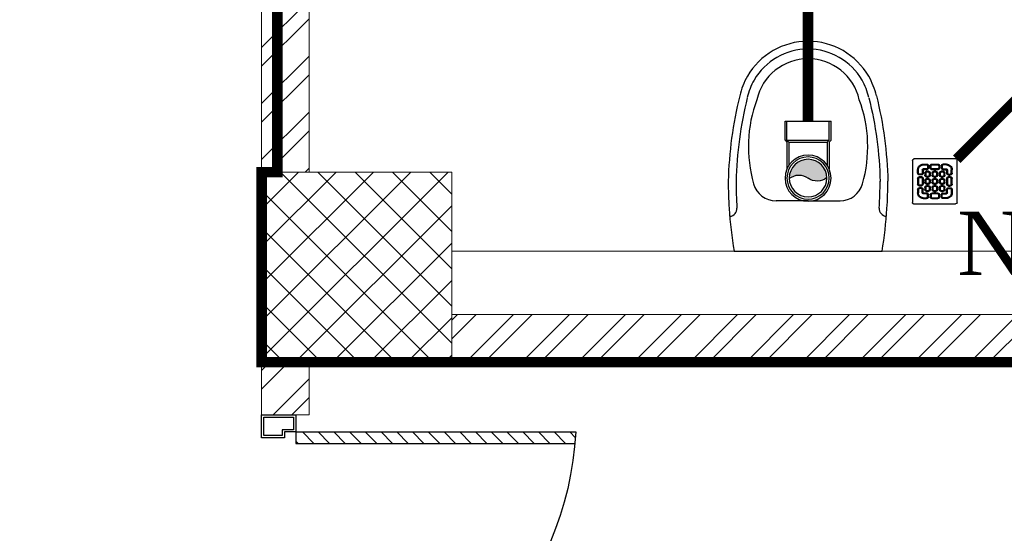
# Model space of a CAD drawing. Header units: inches. Extents: x 113025 to 158499, y 12149 to 30915.
# Tile 23 of 167: x 123755 to 123848, y 21258 to 21307. Entities that reach past the tile are written whole.
import ezdxf

# ---------------------------------------------------------------- set-up
doc = ezdxf.new("R2010")
doc.units = ezdxf.units.IN
doc.header["$MEASUREMENT"] = 0
for name, color, linetype, lineweight in [('FLOOR RAISE', 4, 'Continuous', 5), ('PD_BRICK WALL_115', 134, 'Continuous', 30), ('PD_COLUMN', 2, 'Continuous', 60), ('PD_DOOR', 42, 'Continuous', 25), ('PD_FIXTURE', 21, 'Continuous', 25), ('PD_HATCH', 45, 'Continuous', 9), ('PP- 75DIA Soil Waste Sewer pipe', 90, 'Continuous', 9), ('PP-Soil Pipe', 1, 'Continuous', 25), ('PP-SWP', 1, 'Continuous', 25), ('PP-TEXT', 7, 'Continuous', 40), ('PP-WWP', 3, 'Continuous', 25)]:
    doc.layers.add(name, color=color, linetype=linetype, lineweight=lineweight)
doc.layers.add('PD_025_TEXT', color=61, linetype='Continuous')
doc.styles.add('Arial', font='GOTHIC.TTF')
doc.styles.add('style1', font='arial.ttf', dxfattribs={"height": 500})

# ---------------------------------------------------------------- blocks, each defined once
blk = doc.blocks.new('A$C24556D30')
at = {"color": 251}
for p, q in [((170.0000553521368, 400.0000540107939), (170.0000553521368, 20.00005401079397)), ((300.0000553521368, 210.000054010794), (300.0000553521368, 292.2294342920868)), ((300.0000553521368, 210.000054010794), (300.0000553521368, 127.7706737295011))]:
    blk.add_line(p, q, dxfattribs=at)
for points in [[(279.8877858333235, 412.5391608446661, 0.027530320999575), (170.0000553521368, 400.0000540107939, 0.027530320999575)], [(569.74867281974, 385.5564478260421, 0.0549045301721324), (350.0000553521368, 415.000054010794, 0.0549045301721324)], [(564.9384326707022, 366.1435245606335, 0.0549045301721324), (349.5301892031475, 395.0055741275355, 0.0549045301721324)], [(300.0000553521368, 210.000054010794), (300.0000553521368, 290.000054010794, 0.7043924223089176)], [(300.0000553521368, 210.000054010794), (300.0000553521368, 130.0000540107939, -0.7043924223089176)], [(564.9384326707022, 53.85658346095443, -0.0549045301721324), (349.5301892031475, 24.99453389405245, -0.0549045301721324)], [(569.74867281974, 34.44366019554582, -0.0549045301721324), (350.0000553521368, 5.000054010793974, -0.0549045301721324)], [(170.0000553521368, 20.00005401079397, 0.0275303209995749), (279.8877858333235, 7.460947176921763, 0.0275303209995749)]]:
    blk.add_lwpolyline(points, format="xyb", dxfattribs=at)
for centre, radius, start, end in [((279.9358992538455, 412.5424842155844), 20, 184.5904764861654, 273.8822723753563), ((350.0000553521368, -584.9999459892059), 1000, 90, 94.02043563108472), ((350.0000553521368, -584.9999459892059), 980, 90, 94.02043563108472), ((530.0000553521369, 210.000054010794), 180, 59.99999999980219, 77.24246783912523), ((439.0485481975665, 15.1852102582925), 348.1009654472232, 69.7009941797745, 105.9249351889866), ((530.0000553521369, 210.000054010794), 160, 59.99999999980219, 77.24246783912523), ((530.0000553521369, 210.000054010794), 180, 0, 59.99999999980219), ((360.0000553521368, 292.2294342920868), 60, 105.9249351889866, 180), ((530.0000553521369, 210.000054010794), 135, 0, 77.24246783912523), ((530.0000553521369, 210.000054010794), 160, 0, 59.99999999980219), ((530.0000553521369, 210.000054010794), 135, 282.7575321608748, 0), ((530.0000553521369, 210.000054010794), 160, 300.0000000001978, 0), ((530.0000553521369, 210.000054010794), 180, 300.0000000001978, 0), ((360.0000553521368, 127.7706737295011), 60, 180, 254.0750648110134), ((439.0485481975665, 404.8148977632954), 348.1009654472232, 254.0750648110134, 290.2990058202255), ((530.0000553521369, 210.000054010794), 160, 282.7575321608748, 300.0000000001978), ((530.0000553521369, 210.000054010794), 180, 282.7575321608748, 300.0000000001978), ((279.9358992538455, 7.457623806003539), 20, 86.1177276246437, 175.4095235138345), ((350.0000553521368, 1005.000054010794), 980, 265.9795643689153, 270), ((350.0000553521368, 1005.000054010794), 1000, 265.9795643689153, 270)]:
    blk.add_arc(centre, radius, start, end, dxfattribs=at)
blk = doc.blocks.new('door')
h = blk.add_hatch()
h.set_pattern_fill('ANSI31', color=251, scale=10, style=0)
h.set_pattern_definition([(45, (10752.12695820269, -6120.482440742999), (-0.8838834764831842, 0.8838834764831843), [])])
edge = h.paths.add_edge_path()
edge.add_arc((-14403.83931035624, -18781.41526133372), 31.42013681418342, 179.9999999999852, 182.3452022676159)
edge.add_line((-14435.23313038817, -18782.70097561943), (-14403.83931035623, -18782.70097561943))
edge.add_line((-14403.83931035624, -18782.70097561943), (-14403.83931035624, -18781.41526133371))
edge.add_line((-14403.83931035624, -18781.41526133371), (-14435.25944717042, -18781.41526133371))
at = {"color": 251}
for p, q in [((-14403.83931035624, -18780.12954704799), (-14403.83931035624, -18782.70097561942)), ((-14403.83931035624, -18781.41526133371), (-14435.25944717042, -18781.41526133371)), ((-14403.83931035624, -18782.70097561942), (-14435.23313038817, -18782.70097561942))]:
    blk.add_line(p, q, dxfattribs=at)
blk.add_lwpolyline([(-14399.98216749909, -18782.05811847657), (-14399.98216749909, -18779.48668990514), (-14403.83931035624, -18779.48668990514), (-14403.83931035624, -18781.41526133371), (-14402.55359607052, -18781.41526133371), (-14402.55359607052, -18782.05811847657), (-14399.98216749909, -18782.05811847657)], dxfattribs=at)
blk.add_lwpolyline([(-14400.23931035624, -18781.80097561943), (-14400.23931035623, -18779.74383276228), (-14403.58216749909, -18779.74383276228), (-14403.58216749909, -18781.15811847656), (-14402.29645321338, -18781.15811847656), (-14402.29645321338, -18781.80097561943)], close=True, dxfattribs=at)
blk.add_arc((-14399.51051567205, -18779.61377553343), 35.79429360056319, 182.8848497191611, 263.0539138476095, dxfattribs=at)
blk = doc.blocks.new('FIRST FLOOR PLAN 0')
at = {"layer": 'PD_HATCH', "lineweight": 5}
h = blk.add_hatch(dxfattribs=at)
h.set_pattern_fill('ANSI32', color=251, scale=10)
h.set_pattern_definition([(45, (-550.7705653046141, -242.3817885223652), (-2.651650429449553, 2.651650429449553), []), (45, (-549.0027983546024, -242.3817885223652), (-2.651650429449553, 2.651650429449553), [])])
h.paths.add_polyline_path([(-539.9997091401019, -240.2998080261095), (-583.2497091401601, -240.2998080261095), (-583.2497091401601, -244.7998080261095), (-539.9997091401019, -244.7998080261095)])
h.paths.add_polyline_path([(-625.2497091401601, -240.2998080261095), (-668.4997091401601, -240.2998080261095), (-668.4997091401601, -244.7998080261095), (-625.2497091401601, -244.7998080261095)], flags=17)
h.paths.add_polyline_path([(-539.9997091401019, -323.4998080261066), (-539.9997091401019, -327.9998080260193), (-377.9997091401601, -327.9998080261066), (-377.9997091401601, -323.4998080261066), (-530.9997091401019, -323.4998080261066), (-530.9997091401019, -233.9998080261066), (-470.9997091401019, -233.9998080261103), (-470.9997091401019, -257.9998080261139), (-466.4997091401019, -257.9998080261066), (-466.4997091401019, -233.9998080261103), (-386.9997091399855, -233.9998080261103), (-386.9997091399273, -261.9998080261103), (-382.4997091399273, -261.9998080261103), (-382.4997091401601, -102.9998080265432), (-377.9997091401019, -102.9998080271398), (-377.9997091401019, -98.49980802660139), (-386.9997091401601, -98.49980802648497), (-386.9997091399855, -224.9998080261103), (-530.9997091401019, -224.9998080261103), (-530.9997091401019, -8.9998324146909), (-539.9997091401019, -8.9998324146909)])
h.paths.add_polyline_path([(-595.4997039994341, -332.9374820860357), (-590.9997039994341, -332.9374820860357), (-590.9997039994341, -327.9998080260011), (-581.9997091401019, -327.9998080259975), (-581.9997091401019, -323.4998080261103), (-668.4997091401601, -323.4998080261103), (-668.4997091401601, -167.9998080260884), (-745.4997091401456, -167.9998080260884), (-745.4997091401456, -172.4998080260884), (-672.9997091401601, -172.4998080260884), (-672.9997091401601, -323.4998080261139), (-728.9997091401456, -323.4998080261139), (-728.9997091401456, -327.9998080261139), (-595.4997039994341, -327.9998080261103)])
h = blk.add_hatch(dxfattribs=at)
h.set_pattern_fill('ANSI32', color=251, scale=10)
h.set_pattern_definition([(45, (-134142.242935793, -19588.75342098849), (-2.651650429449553, 2.651650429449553), []), (45, (-134140.475168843, -19588.75342098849), (-2.651650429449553, 2.651650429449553), [])])
h.paths.add_polyline_path([(-707.4997091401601, -220.4998080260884), (-746.999709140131, -220.4998080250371), (-746.999709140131, -309.9998080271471), (-742.499709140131, -309.9998080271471), (-742.499709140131, -224.9998080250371), (-707.4997091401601, -224.9998080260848)])
h = blk.add_hatch(dxfattribs=at)
h.set_pattern_fill('ANSI37', color=251, scale=20)
h.set_pattern_definition([(45, (144327.2832906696, 25769.49121591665), (-1.767766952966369, 1.767766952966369), []), (135, (144327.2832906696, 25769.49121591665), (-1.767766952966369, -1.767766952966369), [])])
h.paths.add_polyline_path([(-728.9997091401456, -309.9998080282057), (-728.9997091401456, -327.9998080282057), (-746.9997091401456, -327.9998080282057), (-746.9997091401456, -309.9998080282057)])
h = blk.add_hatch(dxfattribs=at)
h.set_pattern_fill('ANSI32', color=251, scale=10)
h.set_pattern_definition([(45, (-134142.242935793, -19523.87011905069), (-2.651650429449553, 2.651650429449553), []), (45, (-134140.475168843, -19523.87011905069), (-2.651650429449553, 2.651650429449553), [])])
h.paths.add_polyline_path([(-742.4997091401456, -327.9998080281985), (-746.9997091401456, -327.9998080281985), (-746.9997091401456, -332.9918542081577), (-742.4997091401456, -332.9918542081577)])
at = {"layer": 'PD_BRICK WALL_115', "color": 251, "lineweight": 5}
for p, q in [((-746.999709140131, -220.4998080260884), (-746.999709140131, -309.9998080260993)), ((-742.499709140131, -224.9998080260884), (-742.499709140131, -309.9998080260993))]:
    blk.add_line(p, q, dxfattribs=at)
for points in [[(-728.9997091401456, -323.4998080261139), (-672.9997091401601, -323.4998080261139)], [(-595.4997039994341, -327.9998080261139), (-728.9997091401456, -327.9998080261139)]]:
    blk.add_lwpolyline(points, dxfattribs=at)
blk.add_lwpolyline([(-746.9997091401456, -327.9998080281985), (-742.4997091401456, -327.9998080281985), (-742.4997091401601, -332.9918542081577), (-746.9997091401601, -332.9918542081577)], close=True, dxfattribs=at)
at = {"layer": 'PD_COLUMN', "color": 251, "lineweight": 5}
blk.add_lwpolyline([(-728.9997091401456, -309.9998080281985), (-728.9997091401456, -327.9998080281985), (-746.9997091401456, -327.9998080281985), (-746.9997091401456, -309.9998080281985)], close=True, dxfattribs=at)
at = {"layer": 'PD_FIXTURE', "color": 251, "lineweight": 5, "ltscale": 12}
blk.add_line((-672.9997091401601, -317.4998080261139), (-728.9997091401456, -317.4998080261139), dxfattribs=at)
at = {"layer": 'PD_DOOR', "color": 251, "ltscale": 25, "xscale": -0.842675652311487, "yscale": 0.842675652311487, "zscale": 0.842675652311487}
blk.add_blockref('door', (-12881.51407541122, 15492.02434228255), dxfattribs=at)
at = {"layer": 'PD_FIXTURE', "color": 251, "ltscale": 12, "xscale": 0.03684210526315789, "yscale": 0.03684210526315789, "zscale": 0.03684210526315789, "rotation": 89.99999999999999}
blk.add_blockref('A$C24556D30', (-687.5454411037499, -323.7629679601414), dxfattribs=at)
at = {"layer": 'PD_025_TEXT', "color": 251, "insert": (-769.8919417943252, -266.3747270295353), "char_height": 8, "width": 128.4952190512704, "attachment_point": 1, "style": 'style1'}
blk.add_mtext('\\A1;\\pi44.93;TOILET\\P\\pi29.084;5\'9 {\\H0.7x;\\S1/2;} " X 8\'2 {\\H0.7x;\\S1/2;} "', dxfattribs=at)
blk = doc.blocks.new('PP-WC CONNECTOR BEND')
at = {"lineweight": 30}
h = blk.add_hatch(color=256, dxfattribs=at)
edge = h.paths.add_edge_path()
edge.add_ellipse((-79.84568734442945, 16.06918967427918), major_axis=(19.39290396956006, 18.32186724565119), ratio=1, start_angle=96.33861705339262, end_angle=173.6613829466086, ccw=False)
edge.add_ellipse((-101.1428493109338, 0.0003864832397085), major_axis=(22.89194586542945, -24.23013451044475), ratio=0.9999999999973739, start_angle=-45.00000000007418, end_angle=134.9999999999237, ccw=False)
edge.add_ellipse((-122.4400112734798, -16.0684167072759), major_axis=(18.3218672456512, -19.39290396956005), ratio=1, start_angle=6.33861705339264, end_angle=83.66138294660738)
at = {"linetype": 'Continuous'}
for p, q in [((-37.50000000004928, 37.49999999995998), (-84.90057435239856, 37.49999999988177)), ((-34.09090909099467, 40.90909090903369), (-37.50000000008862, 37.49999999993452)), ((-34.09090909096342, 40.90909090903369), (-5.70708e-11, 40.90909090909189)), ((5.72413e-11, -40.90909090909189), (-5.70708e-11, 40.90909090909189)), ((-37.49999999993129, -37.50000000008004), (-84.90057435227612, -37.50000000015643)), ((-34.09090909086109, -40.90909090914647), (-37.4999999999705, -37.50000000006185)), ((-34.09090909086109, -40.90909090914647), (5.72413e-11, -40.90909090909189))]:
    blk.add_line(p, q, dxfattribs=at)
at = {"linetype": 'Continuous', "ltscale": 0.005}
for p, q in [((-34.09090909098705, 37.49999999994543), (-37.50000000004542, 34.09090909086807)), ((-34.09090909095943, 37.49999999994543), (-6.89511e-11, 37.5)), ((-34.09090909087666, -37.50000000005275), (-34.09090909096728, 37.49999999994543)), ((-37.50000000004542, 34.09090909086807), (-78.63664915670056, 34.09090909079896)), ((-37.49999999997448, -34.09090909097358), (-37.50000000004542, 34.09090909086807)), ((-37.49999999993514, -34.09090909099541), (-78.63664915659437, -34.09090909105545)), ((-34.09090909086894, -37.50000000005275), (-37.49999999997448, -34.09090909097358)), ((-34.09090909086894, -37.50000000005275), (4.14389e-11, -37.5))]:
    blk.add_line(p, q, dxfattribs=at)
at = {"linetype": 'Continuous'}
blk.add_circle((-101.2499999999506, -1.69166e-10), 40.90909090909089, dxfattribs=at)
at = {"lineweight": 30}
for radius in [37.50049768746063, 33.33377572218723]:
    blk.add_circle((-101.1428493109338, 0.0003864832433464), radius, dxfattribs=at)
for centre, start, end in [((-79.84568734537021, 16.06918967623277), 139.7119494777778, 217.0347153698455), ((-122.4400112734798, -16.0684167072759), 319.7119494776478, 37.03471536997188)]:
    blk.add_arc(centre, 26.67912186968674, start, end, dxfattribs=at)
blk = doc.blocks.new('PP-GRATING')
at = {"linetype": 'Continuous'}
for p, q in [((-53.13747282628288, -49.44342391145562), (-53.13747282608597, 49.44342391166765)), ((-49.72758152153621, 52.85331521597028), (49.72758152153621, 52.85331521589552)), ((52.56915760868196, 50.01173912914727), (52.5691576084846, -48.87510869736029)), ((-38.92959239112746, 27.27913092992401), (-40.9755271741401, 27.27913092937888)), ((-40.9755271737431, 27.27913152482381), (-40.9755271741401, 19.32271800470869)), ((-38.92959239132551, 27.2791315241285), (-38.92959239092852, 19.32271800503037)), ((-29.83654891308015, 19.32271788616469), (-29.83654891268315, 27.27913104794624)), ((-27.79061413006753, 27.27913104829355), (-29.83654891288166, 27.27913092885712)), ((-27.79061413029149, 19.32271788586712), (-27.79061413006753, 27.27913104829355)), ((-27.56328804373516, 40.69137005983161), (-27.56328804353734, 38.6454352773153)), ((-19.60687500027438, 40.69137005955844), (-27.56328705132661, 40.69137005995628)), ((-19.60687500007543, 38.6454352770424), (-27.56328705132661, 38.6454352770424)), ((-27.56328804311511, 29.55239179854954), (-27.56328804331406, 27.5064570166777)), ((-27.56328804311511, 29.55239179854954), (-19.60687539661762, 29.55239179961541)), ((-27.56328804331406, 27.5064570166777), (-19.60687539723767, 27.50645701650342)), ((-19.60687500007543, 38.6454352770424), (-19.60687500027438, 40.69137005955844)), ((-19.60687539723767, 27.50645701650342), (-19.60687539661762, 29.55239179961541)), ((-19.60687500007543, 23.64191361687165), (-15.06035345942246, 23.64191361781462)), ((-19.60687499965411, 21.59597883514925), (-19.60687500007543, 23.64191361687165)), ((-17.3336141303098, 31.82565266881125), (-17.33361413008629, 36.37217436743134)), ((-15.28767934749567, 36.37217433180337), (-17.3336141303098, 36.37217433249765)), ((-17.3336141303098, 31.82565266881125), (-15.2876793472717, 31.82565266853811)), ((-15.2876793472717, 31.82565266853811), (-15.28767934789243, 36.37217436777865)), ((-15.06035345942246, 23.64191361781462), (-15.06035345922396, 21.59597883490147)), ((-11.42313586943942, 36.37217242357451), (-11.42313586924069, 31.8256507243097)), ((-9.377201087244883, 36.37217242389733), (-11.42313586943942, 36.37217242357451)), ((-11.42313586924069, 31.82565076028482), (-9.377201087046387, 31.82565072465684)), ((-9.377201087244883, 36.37217242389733), (-9.377201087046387, 31.82565072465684)), ((-7.103939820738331, 38.64543329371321), (-7.103939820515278, 40.69136807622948)), ((-7.103940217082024, 40.6913679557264), (6.535625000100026, 40.6913679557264)), ((-7.103940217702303, 38.64543317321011), (6.535625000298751, 38.64543317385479)), ((-7.103940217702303, 29.55238981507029), (6.535625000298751, 29.55238981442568)), ((-7.103940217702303, 29.55238981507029), (-7.103940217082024, 27.50645503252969)), ((-7.103940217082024, 27.50645503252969), (6.535625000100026, 27.50645503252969)), ((-2.557418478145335, 23.64191353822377), (1.98910306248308, 23.64191353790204)), ((-2.55741847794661, 21.59597875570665), (-2.557418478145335, 23.64191353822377)), ((1.98910306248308, 23.64191353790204), (1.989103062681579, 21.59597875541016)), ((6.535625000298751, 40.6913680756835), (6.535625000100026, 38.64543329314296)), ((6.535625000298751, 29.55238981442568), (6.535625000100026, 27.50645503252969)), ((8.808885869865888, 31.82565068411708), (8.808885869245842, 36.37217230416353)), ((10.85482065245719, 36.37217219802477), (8.808885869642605, 36.37217219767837)), ((8.808885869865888, 31.82565068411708), (10.85482065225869, 31.82565068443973)), ((10.85482065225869, 31.82565068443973), (10.85482065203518, 36.37217230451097)), ((14.49203804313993, 23.64191353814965), (19.03855958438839, 23.64191353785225)), ((14.49203804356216, 21.59597875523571), (14.49203804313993, 23.64191353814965)), ((14.71936413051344, 31.82565266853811), (14.71936413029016, 36.37217436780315)), ((14.71936413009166, 36.3721743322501), (16.76529891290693, 36.37217433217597)), ((16.76529891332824, 31.82565266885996), (14.71936413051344, 31.82565266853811)), ((16.76529891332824, 31.82565266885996), (16.76529891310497, 36.37217436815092)), ((19.03855978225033, 40.69137005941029), (26.99497183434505, 40.69137005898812)), ((19.03855978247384, 38.64543527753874), (19.03855978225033, 40.69137005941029)), ((19.03855978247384, 38.64543527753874), (26.99497183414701, 38.64543527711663)), ((26.99497282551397, 29.55239179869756), (19.03856017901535, 29.55239179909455)), ((19.03856017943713, 27.50645701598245), (19.03856017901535, 29.55239179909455)), ((26.99497282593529, 27.50645701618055), (19.03856017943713, 27.50645701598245)), ((19.03855958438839, 23.64191353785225), (19.03855958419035, 21.59597875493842)), ((26.99497282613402, 40.69137005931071), (26.99497282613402, 38.64543527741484)), ((26.99497282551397, 29.55239179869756), (26.99497282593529, 27.50645701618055)), ((27.22229891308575, 19.32271788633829), (27.22229891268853, 27.27913104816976)), ((27.22229891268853, 27.27913104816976), (29.26823369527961, 27.27913092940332)), ((29.26823369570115, 19.32271788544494), (29.2682336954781, 27.27913104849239)), ((38.36127717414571, 27.2791315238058), (38.36127717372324, 19.3227180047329)), ((38.36127717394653, 27.27913092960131), (40.40721195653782, 27.27913092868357)), ((40.40721195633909, 27.2791315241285), (40.40721195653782, 19.32271800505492)), ((-38.92959239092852, 19.32271800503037), (-40.97552717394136, 19.32271811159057)), ((-40.97552717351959, 6.819783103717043), (-40.97552717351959, -6.819781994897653)), ((-38.92959239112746, 6.819783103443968), (-40.97552717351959, 6.819783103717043)), ((-38.92959239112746, 6.819783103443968), (-38.92959239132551, -6.819781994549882)), ((-36.65633152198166, 17.04945701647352), (-32.10981017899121, 17.0494570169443)), ((-36.65633152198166, 17.04945701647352), (-36.65633152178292, 15.00352223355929)), ((-36.65633152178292, 15.00352223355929), (-32.10981017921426, 15.00352223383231)), ((-32.10980978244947, 11.1389787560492), (-36.65633132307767, 11.1389787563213)), ((-36.65633132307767, 11.1389787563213), (-36.65633132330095, 9.093043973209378)), ((-32.10980978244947, 9.093043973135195), (-36.65633132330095, 9.093043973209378)), ((-32.10980978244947, 9.093043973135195), (-32.10980978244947, 11.1389787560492)), ((-29.83654891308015, 19.32271788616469), (-27.79061413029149, 19.32271788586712)), ((-29.83654891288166, -6.819782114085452), (-29.83654891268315, 6.819783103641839)), ((-29.83654891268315, 6.819783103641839), (-27.79061413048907, 6.819783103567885)), ((-27.79061413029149, -6.819782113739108), (-27.79061413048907, 6.819783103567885)), ((-23.92607065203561, 14.77619622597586), (-23.92607065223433, 19.32271792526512)), ((-21.88013586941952, 19.32271792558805), (-23.92607065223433, 19.32271792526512)), ((-21.88013586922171, 14.77619622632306), (-23.92607065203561, 14.77619622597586)), ((-23.92607065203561, -2.27326066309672), (-23.92607065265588, 2.273261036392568)), ((-21.8801358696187, 2.273261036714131), (-23.92607065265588, 2.273261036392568)), ((-21.88013586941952, 14.77619626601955), (-21.88013586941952, 19.32271788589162)), ((-21.8801358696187, -2.273260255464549), (-21.8801358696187, 2.273261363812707)), ((-19.60687480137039, 21.59597875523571), (-15.0603532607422, 21.59597875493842)), ((-15.06035365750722, 12.50293527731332), (-19.60687499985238, 12.50293527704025)), ((-19.60687460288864, 12.50293535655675), (-19.60687460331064, 10.45700057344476)), ((-15.0603532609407, 10.45700057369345), (-19.60687460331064, 10.45700057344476)), ((-19.60687499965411, 6.592456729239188), (-15.06035345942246, 6.592456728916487)), ((-19.60687499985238, 4.546521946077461), (-19.60687499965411, 6.592456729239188)), ((-19.60687480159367, 4.546522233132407), (-15.0603532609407, 4.546522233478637)), ((-15.06035326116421, 12.50293535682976), (-15.0603532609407, 10.45700057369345)), ((-15.06035345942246, 6.592456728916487), (-15.06035345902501, 4.546521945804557)), ((-12.78709239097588, 19.32271784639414), (-12.78709239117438, 14.77619614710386)), ((-10.74115760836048, 19.32271796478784), (-12.78709239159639, 19.32271796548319)), ((-12.78709239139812, 14.7761963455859), (-10.74115760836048, 14.77619634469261)), ((-12.78709239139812, 2.273261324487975), (-12.78709239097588, -2.273260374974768)), ((-10.74115760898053, 2.27326107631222), (-12.78709239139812, 2.273261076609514)), ((-10.74115760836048, 19.32271796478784), (-10.74115760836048, 14.77619634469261)), ((-10.74115760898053, 2.27326107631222), (-10.74115760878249, -2.273260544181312)), ((-6.876614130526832, 14.7761961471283), (-6.876614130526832, 19.32271784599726)), ((-4.830679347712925, 19.3227178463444), (-6.876614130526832, 19.32271784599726)), ((-4.830679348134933, 14.77619614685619), (-6.876614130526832, 14.7761961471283)), ((-6.876614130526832, -2.273260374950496), (-6.876614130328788, 2.273261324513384)), ((-4.830679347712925, 2.273261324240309), (-6.876614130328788, 2.273261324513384)), ((-4.830679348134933, 14.77619614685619), (-4.830679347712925, 19.3227178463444)), ((-4.830679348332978, -2.273260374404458), (-4.830679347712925, 2.273261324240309)), ((-2.55741847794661, 21.59597875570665), (1.989103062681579, 21.59597875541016)), ((1.98910326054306, 12.50293527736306), (-2.557418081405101, 12.50293527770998)), ((-2.557418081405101, 12.50293527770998), (-2.557418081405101, 10.45700049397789)), ((1.989103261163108, 10.45700049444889), (-2.557418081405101, 10.45700049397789)), ((-2.557418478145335, 6.592457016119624), (1.98910306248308, 6.592457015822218)), ((-2.557418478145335, 4.546522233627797), (-2.557418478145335, 6.592457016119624)), ((-2.557418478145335, 4.546522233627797), (1.98910306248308, 4.546522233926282)), ((1.98910326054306, 12.50293527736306), (1.989103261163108, 10.45700049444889)), ((1.98910306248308, 6.592457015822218), (1.98910306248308, 4.546522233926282)), ((4.262364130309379, 19.32271788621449), (4.262364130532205, 14.77619626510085)), ((6.308298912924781, 19.32271788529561), (4.262364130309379, 19.32271788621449)), ((4.262364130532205, 14.77619626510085), (6.308298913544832, 14.77619626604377)), ((4.262364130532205, 2.273261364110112), (4.262364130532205, -2.273260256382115)), ((6.308298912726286, 2.273261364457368), (4.262364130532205, 2.273261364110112)), ((6.308298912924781, 19.32271788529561), (6.308298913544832, 14.77619626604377)), ((6.308298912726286, 2.273261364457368), (6.308298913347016, -2.273260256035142)), ((10.17284239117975, 14.77619614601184), (10.1728423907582, 19.32271784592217)), ((12.21877717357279, 19.32271784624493), (10.1728423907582, 19.32271784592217)), ((12.21877717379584, 14.77619614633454), (10.17284239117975, 14.77619614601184)), ((10.17284239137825, -2.273260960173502), (10.17284239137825, 2.273260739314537)), ((12.21877717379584, 2.273260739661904), (10.17284239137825, 2.273260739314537)), ((12.21877717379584, 14.77619614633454), (12.21877717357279, 19.32271784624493)), ((12.21877717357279, -2.273260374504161), (12.21877717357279, 2.273261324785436)), ((14.49203804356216, 21.59597875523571), (19.03855958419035, 21.59597875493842)), ((19.03855978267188, 12.50293527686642), (14.49203844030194, 12.50293527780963)), ((14.49203844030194, 12.50293527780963), (14.49203843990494, 10.45700049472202)), ((19.03855978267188, 10.45700049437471), (14.49203843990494, 10.45700049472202)), ((14.49203804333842, 6.592456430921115), (19.0385595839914, 6.59245643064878)), ((14.49203804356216, 4.546521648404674), (14.49203804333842, 6.592456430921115)), ((14.49203804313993, 4.546522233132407), (19.03855958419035, 4.546522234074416)), ((19.03855978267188, 12.50293527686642), (19.03855978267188, 10.45700049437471)), ((19.0385595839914, 6.59245643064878), (19.03855958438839, 4.546521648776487)), ((21.31182065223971, 19.32271788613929), (21.31182065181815, 14.77619626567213)), ((23.35775543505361, 19.32271788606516), (21.31182065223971, 19.32271788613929)), ((21.31182065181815, 14.77619626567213), (23.35775543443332, 14.776196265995)), ((21.31182065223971, 2.273261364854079), (21.31182065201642, -2.273260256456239)), ((23.35775543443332, 2.273260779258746), (21.3118206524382, 2.27326077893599)), ((23.35775543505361, 19.32271788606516), (23.35775543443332, 14.776196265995)), ((23.35775543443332, 2.273260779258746), (23.35775543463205, -2.273260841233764)), ((29.26823369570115, 19.32271788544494), (27.22229891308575, 19.32271788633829)), ((27.22229891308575, -6.819782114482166), (27.22229891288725, 6.819783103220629)), ((29.26823369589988, 6.819783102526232), (27.22229891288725, 6.819783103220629)), ((29.2682336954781, -6.819782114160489), (29.26823369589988, 6.819783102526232)), ((36.08801630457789, 17.04945701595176), (31.54149496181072, 17.04945701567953)), ((36.08801630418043, 15.00352223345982), (31.54149496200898, 15.00352223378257)), ((31.5414945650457, 11.13897875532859), (36.0880161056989, 11.13897875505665)), ((31.5414945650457, 9.09304397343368), (31.5414945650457, 11.13897875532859)), ((31.5414945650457, 9.09304397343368), (36.08801610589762, 9.093043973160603)), ((36.08801630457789, 17.04945701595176), (36.08801630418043, 15.00352223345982)), ((36.0880161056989, 11.13897875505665), (36.08801610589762, 9.093043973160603)), ((38.36127717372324, 19.3227180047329), (40.40721195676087, 19.32271811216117)), ((38.36127717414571, 6.819783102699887), (38.36127717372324, -6.819781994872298)), ((38.36127717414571, 6.819783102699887), (40.40721195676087, 6.819783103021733)), ((40.40721195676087, 6.819783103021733), (40.40721195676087, -6.819781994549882)), ((-40.9755271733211, -6.819781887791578), (-38.92959239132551, -6.819781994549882)), ((-40.9755271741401, -27.27913193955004), (-40.9755271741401, -19.32271842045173)), ((-38.92959239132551, -19.32271842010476), (-40.97552717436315, -19.32271852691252)), ((-38.92959239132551, -27.27913193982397), (-38.92959239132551, -19.32271842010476)), ((-36.65633152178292, -9.093042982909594), (-32.10981017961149, -9.093042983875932)), ((-36.65633152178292, -9.093042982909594), (-36.65633152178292, -11.13897776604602)), ((-36.65633152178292, -11.13897776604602), (-32.10981017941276, -11.13897776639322)), ((-36.65633152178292, -17.04945743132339), (-36.65633152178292, -15.00352264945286)), ((-36.65633152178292, -15.00352264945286), (-32.10981017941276, -15.00352264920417)), ((-36.65633152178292, -17.04945743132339), (-32.10981017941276, -17.04945743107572)), ((-32.10981017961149, -9.093042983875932), (-32.10981053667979, -11.13897776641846)), ((-29.83654891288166, -6.819782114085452), (-27.79061413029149, -6.819782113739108)), ((-29.83654891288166, -19.32271830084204), (-27.79061413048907, -19.32271830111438)), ((-29.83654891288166, -19.32271830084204), (-29.83654891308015, -27.27913146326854)), ((-27.79061413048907, -19.32271830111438), (-27.79061413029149, -27.27913146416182)), ((-21.8801358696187, -2.273260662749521), (-23.92607065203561, -2.27326066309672)), ((-23.92607065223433, -19.32271681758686), (-23.92607065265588, -14.77619511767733)), ((-21.8801358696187, -14.77619511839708), (-23.92607065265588, -14.77619511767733)), ((-21.88013586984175, -19.32271681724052), (-23.92607065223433, -19.32271681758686)), ((-21.8801358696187, -19.32271677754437), (-21.88013586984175, -14.77619515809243)), ((-19.60687500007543, -10.45699942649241), (-15.06035345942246, -10.456999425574)), ((-19.60687499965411, -12.50293420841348), (-19.60687500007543, -10.45699942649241)), ((-15.0603532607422, -21.59597776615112), (-19.60687500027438, -21.59597776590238)), ((-15.06035365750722, -4.546521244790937), (-19.60687499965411, -4.546521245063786)), ((-19.60687460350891, -4.546521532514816), (-19.60687460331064, -6.592456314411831)), ((-15.06035326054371, -6.592456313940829), (-19.60687460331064, -6.592456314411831)), ((-19.6068748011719, -12.50293428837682), (-15.0603532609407, -12.50293428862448)), ((-19.60687460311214, -21.59597768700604), (-19.60687460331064, -23.6419124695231)), ((-15.0603532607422, -4.546521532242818), (-15.06035326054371, -6.592456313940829)), ((-15.06035345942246, -10.456999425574), (-15.06035345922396, -12.5029342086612)), ((-15.0603532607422, -21.59597768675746), (-15.06035326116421, -23.64191246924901)), ((-12.78709239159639, -2.27326054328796), (-10.74115760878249, -2.273260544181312)), ((-12.78709239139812, -14.77619519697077), (-12.78709239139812, -19.32271689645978)), ((-10.74115760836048, -14.77619507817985), (-12.78709239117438, -14.77619507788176)), ((-12.78709239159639, -19.32271669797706), (-10.74115760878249, -19.32271669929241)), ((-10.74115760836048, -14.77619507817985), (-10.74115760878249, -19.32271669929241)), ((-4.830679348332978, -2.273260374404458), (-6.876614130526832, -2.273260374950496)), ((-6.876614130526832, -19.32271689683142), (-6.876614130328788, -14.77619519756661)), ((-4.830679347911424, -14.77619519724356), (-6.876614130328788, -14.77619519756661)), ((-4.830679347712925, -19.32271689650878), (-6.876614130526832, -19.32271689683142)), ((-4.830679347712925, -19.32271689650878), (-4.830679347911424, -14.77619519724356)), ((1.98910326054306, -4.546521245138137), (-2.557418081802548, -4.546521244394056)), ((-2.557418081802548, -4.546521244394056), (-2.557418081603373, -6.59245602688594)), ((1.989103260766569, -6.592456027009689), (-2.557418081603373, -6.59245602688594)), ((-2.557418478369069, -10.45699950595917), (1.98910306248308, -10.45699950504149)), ((-2.557418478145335, -12.50293428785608), (-2.557418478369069, -10.45699950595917)), ((-2.557418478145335, -12.50293428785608), (1.98910306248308, -12.5029342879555)), ((1.989103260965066, -21.59597776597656), (-2.557418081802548, -21.59597776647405)), ((-2.557418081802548, -21.59597776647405), (-2.557418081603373, -23.64191254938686)), ((1.98910326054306, -4.546521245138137), (1.989103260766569, -6.592456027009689)), ((1.98910306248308, -10.45699950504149), (1.98910306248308, -12.5029342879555)), ((1.989103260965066, -21.59597776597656), (1.989103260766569, -23.64191254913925)), ((4.262364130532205, -2.273260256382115), (6.308298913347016, -2.273260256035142)), ((4.262364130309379, -14.77619515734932), (4.262364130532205, -19.32271677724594)), ((6.308298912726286, -14.77619515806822), (4.262364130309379, -14.77619515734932)), ((4.262364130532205, -19.32271677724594), (6.308298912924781, -19.32271677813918)), ((6.308298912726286, -14.77619515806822), (6.308298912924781, -19.32271677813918)), ((12.21877717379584, -2.273260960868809), (10.17284239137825, -2.273260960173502)), ((10.1728423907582, -19.32271689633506), (10.17284239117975, -14.77619519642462)), ((12.21877717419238, -14.77619519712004), (10.17284239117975, -14.77619519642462)), ((12.21877717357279, -19.32271689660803), (10.1728423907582, -19.32271689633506)), ((12.21877717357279, -19.32271689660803), (12.21877717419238, -14.77619519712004)), ((19.03855978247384, -4.54652124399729), (14.4920384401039, -4.546521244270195)), ((14.49203843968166, -4.546521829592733), (14.4920384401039, -6.592456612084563)), ((19.03855978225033, -6.592456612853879), (14.4920384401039, -6.592456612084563)), ((14.49203804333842, -10.45699950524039), (19.03855958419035, -10.4569995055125)), ((14.49203804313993, -12.50293428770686), (14.49203804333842, -10.45699950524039)), ((14.49203804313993, -12.50293428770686), (19.03855958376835, -12.50293428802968)), ((19.03855978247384, -21.59597776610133), (14.49203804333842, -21.59597776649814)), ((14.4920384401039, -21.59597776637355), (14.4920384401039, -23.64191254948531)), ((19.03855978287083, -4.546521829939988), (19.03855978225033, -6.592456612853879)), ((19.03855958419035, -10.4569995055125), (19.03855958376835, -12.50293428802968)), ((19.03855978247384, -21.59597776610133), (19.03855978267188, -23.64191254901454)), ((21.31182065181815, -2.273260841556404), (23.35775543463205, -2.273260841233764)), ((21.31182065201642, -14.77619515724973), (21.31182065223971, -19.32271677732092)), ((23.35775543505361, -14.77619515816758), (21.31182065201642, -14.77619515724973)), ((21.31182065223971, -19.32271677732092), (23.35775543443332, -19.32271677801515)), ((23.35775543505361, -14.77619515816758), (23.35775543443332, -19.32271677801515)), ((29.2682336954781, -6.819782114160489), (27.22229891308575, -6.819782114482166)), ((27.22229891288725, -19.32271830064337), (27.22229891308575, -27.27913146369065)), ((29.26823369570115, -19.32271830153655), (27.22229891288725, -19.32271830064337)), ((29.26823369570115, -19.32271830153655), (29.2682336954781, -27.279131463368)), ((36.0880163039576, -9.09304298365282), (31.54149496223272, -9.093042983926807)), ((31.54149496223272, -9.093042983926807), (31.54149531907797, -11.13897776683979)), ((36.08801630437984, -11.13897776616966), (31.54149496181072, -11.13897776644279)), ((36.0880163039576, -15.00352264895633), (31.54149496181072, -15.00352264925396)), ((36.08801630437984, -17.04945743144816), (31.54149496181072, -17.04945743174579)), ((36.0880163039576, -9.09304298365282), (36.08801630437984, -11.13897776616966)), ((36.08801630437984, -17.04945743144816), (36.0880163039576, -15.00352264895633)), ((40.40721195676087, -6.819781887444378), (38.36127717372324, -6.819781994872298)), ((38.36127717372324, -19.32271842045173), (40.40721195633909, -19.32271852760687)), ((38.36127717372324, -27.27913193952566), (38.36127717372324, -19.32271842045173)), ((40.40721195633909, -27.27913193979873), (40.40721195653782, -19.32271842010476)), ((-38.92959239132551, -27.2791313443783), (-40.97552717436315, -27.27913134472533)), ((-27.79061413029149, -27.27913146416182), (-29.83654891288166, -27.27913134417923)), ((-27.56328804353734, -27.50645743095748), (-19.60687539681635, -27.50645743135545)), ((-27.56328804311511, -29.55239221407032), (-27.56328804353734, -27.50645743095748)), ((-27.56328804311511, -29.55239221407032), (-19.60687539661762, -29.5523922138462)), ((-27.56328804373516, -40.69137047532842), (-27.56328804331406, -38.64543569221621)), ((-19.60687500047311, -38.6454356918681), (-27.56328705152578, -38.64543569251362)), ((-19.60687500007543, -40.69137047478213), (-27.56328705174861, -40.69137047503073)), ((-19.60687539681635, -27.50645743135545), (-19.60687539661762, -29.5523922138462)), ((-19.60687500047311, -38.6454356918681), (-19.60687500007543, -40.69137047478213)), ((-15.06035326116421, -23.64191246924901), (-19.60687460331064, -23.6419124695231)), ((-17.33361413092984, -31.82565308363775), (-17.33361413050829, -36.37217478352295)), ((-17.33361413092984, -31.82565308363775), (-15.28767934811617, -31.82565308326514)), ((-15.28767934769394, -36.37217474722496), (-17.33361413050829, -36.37217474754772)), ((-15.28767934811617, -31.82565308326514), (-15.28767934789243, -36.37217478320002)), ((-11.42313586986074, -36.37217341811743), (-11.42313587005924, -31.82565171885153)), ((-11.42313587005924, -31.82565175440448), (-9.377201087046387, -31.82565171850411)), ((-9.377201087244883, -36.37217341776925), (-11.42313586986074, -36.37217341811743)), ((-9.377201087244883, -36.37217341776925), (-9.377201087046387, -31.82565171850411)), ((-7.103940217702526, -27.5064560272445), (6.535624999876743, -27.50645602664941)), ((-7.103940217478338, -29.55239081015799), (-7.103940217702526, -27.5064560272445)), ((-7.103940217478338, -29.55239081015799), (6.535624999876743, -29.5523908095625)), ((6.535624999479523, -38.64543428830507), (-7.103939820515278, -38.6454342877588)), ((-7.103939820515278, -38.6454342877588), (-7.103939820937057, -40.6913690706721)), ((6.535624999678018, -40.6913690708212), (-7.103939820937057, -40.6913690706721)), ((1.989103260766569, -23.64191254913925), (-2.557418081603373, -23.64191254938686)), ((6.546979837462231, -38.68367258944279), (6.535517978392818, -40.72957526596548)), ((6.535624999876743, -29.5523908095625), (6.535624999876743, -27.50645602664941)), ((8.808885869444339, -31.82565168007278), (8.808885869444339, -36.37217329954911)), ((8.808885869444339, -31.82565168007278), (10.85482065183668, -31.82565167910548)), ((8.83294082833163, -36.42318279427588), (10.87884350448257, -36.4346446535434)), ((10.85482065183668, -31.82565167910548), (10.85482065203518, -36.37217329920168)), ((19.03855978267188, -23.64191254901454), (14.4920384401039, -23.64191254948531)), ((14.71936413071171, -31.82565308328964), (14.71936412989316, -36.37217478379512)), ((16.76529891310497, -31.82565308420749), (14.71936413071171, -31.82565308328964)), ((14.71936412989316, -36.3721747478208), (16.76529891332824, -36.37217474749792)), ((16.76529891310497, -31.82565308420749), (16.76529891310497, -36.37217478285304)), ((26.99497282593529, -27.50645743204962), (19.03856017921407, -27.50645743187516)), ((19.03856017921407, -27.50645743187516), (19.03856017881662, -29.55239221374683)), ((26.99497282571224, -29.55239221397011), (19.03856017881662, -29.55239221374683)), ((19.03855978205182, -38.64543569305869), (19.03855978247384, -40.69137047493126)), ((19.03855978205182, -38.64543569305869), (26.99497183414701, -38.64543569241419)), ((19.03855978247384, -40.69137047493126), (26.99497183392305, -40.69137047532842)), ((26.99497282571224, -29.55239221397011), (26.99497282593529, -27.50645743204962)), ((26.99497282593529, -40.69137047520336), (26.99497282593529, -38.64543569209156)), ((27.22229891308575, -27.27913146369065), (29.26823369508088, -27.27913134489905)), ((38.36127717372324, -27.27913134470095), (40.40721195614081, -27.27913134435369)), ((49.15926630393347, -52.28500000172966), (-50.29589673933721, -52.28500000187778))]:
    blk.add_line(p, q, dxfattribs=at)
for centre, radius, start, end in [((-49.72758152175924, 49.44342391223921), 3.409891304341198, 89.99999999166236, 179.9999999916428), ((49.72758152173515, 50.01173912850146), 2.841576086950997, 359.9999999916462, 89.99999999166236), ((-27.56328804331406, 27.27913092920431), 13.41223913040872, 89.99999498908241, 179.9999970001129), ((-27.56328804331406, 27.27913092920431), 11.366304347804, 89.99999498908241, 179.9999970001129), ((-27.56328804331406, 27.27913092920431), 2.273260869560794, 89.99999999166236, 179.9999970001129), ((-27.56328804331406, 27.27913092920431), 0.2273260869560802, 89.99999999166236, 179.9999970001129), ((-19.60687499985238, 19.32271796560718), 4.319195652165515, 89.99999999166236, 180.0000010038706), ((-19.60687499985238, 31.82565266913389), 4.319195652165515, 269.9999899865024, 359.9999999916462), ((-19.60687499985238, 31.82565266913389), 2.273260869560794, 269.9999899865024, 359.9999999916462), ((-19.60687499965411, 36.37217440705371), 4.319195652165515, 359.9999990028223, 89.99999999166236), ((-19.60687499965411, 36.37217440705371), 2.273260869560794, 359.9999990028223, 89.99999999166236), ((-15.0603532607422, 19.32271796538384), 4.319195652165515, 359.9999999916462, 90.00000499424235), ((-7.103940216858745, 36.37217242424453), 4.319195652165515, 89.99998998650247, 179.9999999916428), ((-7.103940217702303, 31.82565068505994), 4.319195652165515, 179.9999990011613, 269.9999999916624), ((-7.103940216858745, 36.37217242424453), 2.273260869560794, 89.99998998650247, 179.9999999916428), ((-7.103940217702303, 31.82565068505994), 2.273260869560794, 179.9999990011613, 269.9999999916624), ((-2.557418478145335, 19.32271788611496), 4.319195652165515, 89.99999999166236, 180.0000010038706), ((1.989103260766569, 19.32271788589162), 4.319195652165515, 359.9999999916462, 90.00000499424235), ((6.535625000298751, 31.8256506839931), 4.319195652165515, 269.9999999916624, 359.9999999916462), ((6.535625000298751, 31.8256506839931), 2.273260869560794, 269.9999999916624, 359.9999999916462), ((6.535625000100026, 36.37217242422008), 4.319195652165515, 359.9999970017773, 89.99999999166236), ((6.535625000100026, 36.37217242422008), 2.273260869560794, 359.9999970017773, 89.99999999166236), ((14.49203804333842, 19.3227178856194), 4.319195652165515, 89.99999999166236, 180.0000010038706), ((19.03855978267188, 36.37217440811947), 4.319195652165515, 89.99999999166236, 180.0000010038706), ((19.03855978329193, 31.82565266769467), 4.319195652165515, 179.9999999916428, 270.0000099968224), ((19.03855978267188, 36.37217440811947), 2.273260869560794, 89.99999999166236, 180.0000010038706), ((19.03855978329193, 31.82565266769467), 2.273260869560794, 179.9999999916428, 270.0000099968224), ((19.03855978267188, 19.32271788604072), 4.319195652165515, 359.9999999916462, 90.00000499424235), ((26.99497282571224, 27.27913092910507), 13.41223913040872, 3.0032057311e-06, 90.00000499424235), ((26.99497282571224, 27.27913092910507), 11.366304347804, 3.0032057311e-06, 90.00000499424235), ((26.99497282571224, 27.27913092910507), 2.273260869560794, 3.0032057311e-06, 89.99999999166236), ((26.99497282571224, 27.27913092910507), 0.2273260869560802, 3.0032057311e-06, 89.99999999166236), ((-36.65633152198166, 19.3227178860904), 4.319195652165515, 179.9999970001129, 269.9999999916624), ((-36.65633152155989, 6.819783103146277), 4.319195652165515, 89.99999498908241, 179.9999999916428), ((-36.65633152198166, 19.3227178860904), 2.273260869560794, 179.9999970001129, 269.9999999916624), ((-36.65633152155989, 6.819783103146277), 2.273260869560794, 89.99999498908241, 179.9999999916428), ((-32.10980978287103, 19.32271788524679), 4.319195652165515, 269.9999899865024, 359.9999999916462), ((-32.10980978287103, 19.32271788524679), 2.273260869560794, 269.9999899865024, 359.9999999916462), ((-32.10980978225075, 6.81978310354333), 4.319195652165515, 359.9999999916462, 89.99999999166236), ((-32.10980978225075, 6.81978310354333), 2.273260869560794, 359.9999999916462, 89.99999999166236), ((-19.60687499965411, 14.77619622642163), 4.319195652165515, 179.9999999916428, 270.0000099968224), ((-19.60687500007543, 2.273261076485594), 4.319195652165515, 89.99999999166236, 180.0000010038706), ((-19.60687499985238, 19.32271788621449), 2.273260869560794, 89.99999498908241, 179.9999999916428), ((-19.60687499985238, 19.32271796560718), 2.273260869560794, 89.99999999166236, 180.0000010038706), ((-19.60687499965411, 14.77619614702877), 2.273260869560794, 179.9999970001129, 269.9999999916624), ((-19.60687499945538, 2.273261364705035), 2.273260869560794, 89.99999498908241, 179.9999999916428), ((-19.60687500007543, 2.273261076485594), 2.273260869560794, 89.99999999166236, 180.0000010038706), ((-15.0603532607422, 19.32271788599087), 2.273260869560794, 359.9999990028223, 89.99999999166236), ((-15.0603532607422, 14.77619614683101), 2.273260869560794, 269.9999899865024, 359.9999999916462), ((-15.06035326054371, 14.7761962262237), 4.319195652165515, 269.9999999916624, 3.0032057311e-06), ((-15.0603532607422, 2.273261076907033), 4.319195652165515, 359.9999999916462, 90.00000499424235), ((-15.0603532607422, 2.273261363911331), 2.273260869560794, 359.9999990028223, 89.99999999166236), ((-2.55741847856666, 14.77619614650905), 4.319195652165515, 179.9999999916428, 270.0000099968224), ((-2.557418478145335, 2.273261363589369), 4.319195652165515, 89.99999999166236, 180.0000010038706), ((-2.557418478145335, 19.32271788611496), 2.273260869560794, 89.99999999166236, 180.0000010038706), ((-2.557418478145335, 19.32271788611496), 2.273260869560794, 89.99999999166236, 180.0000010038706), ((-2.55741847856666, 14.77619614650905), 2.273260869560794, 179.9999999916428, 270.0000099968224), ((-2.557418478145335, 2.273261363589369), 2.273260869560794, 89.99999999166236, 180.0000010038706), ((-2.557418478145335, 2.273261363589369), 2.273260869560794, 89.99999999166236, 180.0000010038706), ((1.989103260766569, 19.32271788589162), 2.273260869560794, 359.9999999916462, 90.00000499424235), ((1.98910326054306, 14.77619614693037), 2.273260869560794, 269.9999999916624, 3.0032057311e-06), ((1.98910326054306, 14.77619614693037), 4.319195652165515, 269.9999999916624, 3.0032057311e-06), ((1.989103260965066, 2.273261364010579), 4.319195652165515, 359.9999999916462, 90.00000499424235), ((1.989103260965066, 2.273261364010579), 2.273260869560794, 359.9999999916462, 90.00000499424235), ((14.49203804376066, 14.77619614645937), 4.319195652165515, 179.9999999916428, 270.0000099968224), ((14.49203804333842, 2.273260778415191), 4.319195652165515, 89.99999999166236, 180.0000010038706), ((14.49203804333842, 19.3227178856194), 2.273260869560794, 89.99999999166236, 180.0000010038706), ((14.49203804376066, 14.77619614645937), 2.273260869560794, 179.9999999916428, 270.0000099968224), ((14.49203804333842, 2.273261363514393), 2.273260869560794, 89.99999999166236, 180.0000010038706), ((14.49203804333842, 2.273260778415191), 2.273260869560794, 89.99999999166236, 180.0000010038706), ((19.03855978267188, 19.32271788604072), 2.273260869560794, 359.9999999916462, 90.00000499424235), ((19.03855978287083, 14.77619614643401), 2.273260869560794, 269.9999999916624, 3.0032057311e-06), ((19.03855978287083, 14.77619614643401), 4.319195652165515, 269.9999999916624, 3.0032057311e-06), ((19.03855978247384, 2.273260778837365), 4.319195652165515, 359.9999999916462, 90.00000499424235), ((19.03855978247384, 2.273261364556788), 2.273260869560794, 359.9999999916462, 90.00000499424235), ((31.54149456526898, 19.32271788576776), 4.319195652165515, 179.9999999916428, 270.0000099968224), ((31.54149456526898, 6.819783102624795), 4.319195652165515, 89.99999999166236, 179.9999999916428), ((31.54149456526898, 19.32271788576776), 2.273260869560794, 179.9999999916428, 270.0000099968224), ((31.54149456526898, 6.819783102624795), 2.273260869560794, 89.99999999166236, 179.9999999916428), ((36.08801630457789, 19.32271788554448), 2.273260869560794, 269.9999999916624, 3.0032057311e-06), ((36.08801630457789, 19.32271788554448), 4.319195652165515, 269.9999999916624, 3.0032057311e-06), ((36.08801630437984, 6.819783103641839), 4.319195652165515, 359.9999999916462, 90.00000499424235), ((36.08801630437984, 6.819783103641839), 2.273260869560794, 359.9999999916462, 90.00000499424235), ((-36.65633152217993, -6.81978211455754), 4.319195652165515, 179.9999970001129, 269.9999999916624), ((-36.65633152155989, -19.32271830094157), 4.319195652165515, 89.99999999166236, 180.00000300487), ((-36.65633152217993, -6.81978211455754), 2.273260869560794, 179.9999970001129, 269.9999999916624), ((-36.65633152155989, -19.32271830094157), 2.273260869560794, 89.99999999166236, 180.00000300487), ((-32.10980978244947, -6.819782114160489), 4.319195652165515, 269.9999899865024, 359.9999999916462), ((-32.10980978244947, -6.819782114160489), 2.273260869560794, 269.9999899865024, 359.9999999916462), ((-32.10980978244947, -19.32271830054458), 4.319195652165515, 359.9999999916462, 90.00000999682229), ((-32.10980978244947, -19.32271830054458), 2.273260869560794, 359.9999999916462, 90.00000999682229), ((-19.60687499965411, -2.273260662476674), 4.319195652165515, 179.9999999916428, 270.0000099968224), ((-19.60687499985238, -14.77619507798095), 4.319195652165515, 89.99999999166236, 180.0000010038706), ((-19.60687499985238, -19.32271681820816), 4.319195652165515, 179.9999999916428, 270.0000099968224), ((-19.60687499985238, -2.273260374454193), 2.273260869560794, 179.9999970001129, 269.9999999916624), ((-19.60687500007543, -14.77619515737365), 2.273260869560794, 89.99999498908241, 179.9999999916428), ((-19.60687499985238, -14.77619507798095), 2.273260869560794, 89.99999999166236, 180.0000010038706), ((-19.60687500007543, -19.32271689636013), 2.273260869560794, 179.9999970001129, 269.9999999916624), ((-15.0603532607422, -2.273260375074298), 2.273260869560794, 269.9999899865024, 359.9999999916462), ((-15.0603532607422, -2.273260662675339), 4.319195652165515, 269.9999999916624, 3.0032057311e-06), ((-15.0603532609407, -14.77619507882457), 4.319195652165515, 359.9999999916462, 90.00000499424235), ((-15.06035326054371, -14.77619515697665), 2.273260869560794, 359.9999990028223, 89.99999999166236), ((-15.0603532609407, -19.32271689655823), 2.273260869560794, 269.9999999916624, 359.9999999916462), ((-15.0603532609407, -19.32271681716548), 4.319195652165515, 269.9999999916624, 3.0032057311e-06), ((-2.55741847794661, -2.273260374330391), 4.319195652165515, 179.9999999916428, 270.0000099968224), ((-2.557418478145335, -14.77619515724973), 4.319195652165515, 89.99999999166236, 180.0000010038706), ((-2.557418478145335, -19.32271689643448), 4.319195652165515, 179.9999999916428, 270.0000099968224), ((-2.55741847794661, -2.273260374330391), 2.273260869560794, 179.9999999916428, 270.0000099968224), ((-2.557418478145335, -14.77619515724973), 2.273260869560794, 89.99999999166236, 180.0000010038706), ((-2.557418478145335, -14.77619515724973), 2.273260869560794, 89.99999999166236, 180.0000010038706), ((-2.557418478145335, -19.32271689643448), 2.273260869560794, 179.9999999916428, 270.0000099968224), ((1.98910326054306, -2.273260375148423), 2.273260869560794, 269.9999999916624, 3.0032057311e-06), ((1.98910326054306, -2.273260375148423), 4.319195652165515, 269.9999999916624, 3.0032057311e-06), ((1.989103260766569, -14.77619515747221), 4.319195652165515, 359.9999999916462, 90.00000499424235), ((1.989103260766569, -14.77619515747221), 2.273260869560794, 359.9999999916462, 90.00000499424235), ((1.989103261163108, -19.32271689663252), 2.273260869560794, 269.9999999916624, 3.0032057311e-06), ((1.989103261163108, -19.32271689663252), 4.319195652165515, 269.9999999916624, 3.0032057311e-06), ((14.49203804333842, -2.273260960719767), 4.319195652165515, 179.9999999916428, 270.0000099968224), ((14.4920380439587, -14.77619515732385), 4.319195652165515, 89.99999999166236, 180.0000010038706), ((14.49203804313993, -19.32271689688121), 4.319195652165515, 179.9999999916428, 270.0000099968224), ((14.49203804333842, -2.273260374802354), 2.273260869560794, 179.9999999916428, 270.0000099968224), ((14.4920380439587, -14.77619515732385), 2.273260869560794, 89.99999999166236, 180.0000010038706), ((14.4920380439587, -14.77619515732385), 2.273260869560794, 89.99999999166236, 180.0000010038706), ((14.49203804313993, -19.32271689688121), 2.273260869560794, 179.9999999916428, 269.9999999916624), ((19.03855978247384, -2.273260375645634), 2.273260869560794, 269.9999999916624, 3.0032057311e-06), ((19.03855978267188, -2.273260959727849), 4.319195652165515, 269.9999999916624, 3.0032057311e-06), ((19.03855978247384, -14.77619515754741), 4.319195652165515, 359.9999999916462, 90.00000499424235), ((19.03855978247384, -14.77619515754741), 2.273260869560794, 359.9999999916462, 90.00000499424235), ((19.03855978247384, -19.32271689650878), 2.273260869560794, 269.9999999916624, 3.0032057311e-06), ((19.03855978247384, -19.32271689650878), 4.319195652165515, 269.9999999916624, 3.0032057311e-06), ((31.54149456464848, -6.819782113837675), 4.319195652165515, 179.9999999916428, 270.0000099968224), ((31.54149456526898, -19.32271830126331), 4.319195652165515, 89.99998998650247, 179.9999999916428), ((31.54149456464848, -6.819782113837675), 2.273260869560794, 179.9999999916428, 270.0000099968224), ((31.54149456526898, -19.32271830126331), 2.273260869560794, 89.99998998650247, 179.9999999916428), ((36.0880163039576, -6.819782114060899), 2.273260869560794, 269.9999999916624, 3.0032057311e-06), ((36.0880163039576, -6.819782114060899), 4.319195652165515, 269.9999999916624, 3.0032057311e-06), ((36.08801630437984, -19.32271830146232), 4.319195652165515, 359.9999970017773, 89.99999999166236), ((36.08801630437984, -19.32271830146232), 2.273260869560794, 359.9999970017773, 89.99999999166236), ((-27.56328804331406, -27.27913134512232), 13.41223913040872, 180.00000300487, 270.0000049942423), ((-27.56328804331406, -27.27913134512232), 11.366304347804, 180.00000300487, 270.0000049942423), ((-27.56328804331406, -27.27913134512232), 2.273260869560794, 180.00000300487, 269.9999999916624), ((-27.56328804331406, -27.27913134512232), 0.2273260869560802, 180.00000300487, 269.9999999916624), ((-19.60687499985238, -31.82565308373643), 4.319195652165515, 359.9999999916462, 90.00000999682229), ((-19.60687499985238, -31.82565308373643), 2.273260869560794, 359.9999999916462, 90.00000999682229), ((-19.60687500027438, -36.37217482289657), 4.319195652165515, 269.9999999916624, 1.0038705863e-06), ((-19.60687500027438, -36.37217482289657), 2.273260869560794, 269.9999999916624, 1.0038705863e-06), ((-7.103940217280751, -31.82565167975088), 4.319195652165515, 89.99999999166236, 180.0000010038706), ((-7.103940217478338, -36.37217341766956), 4.319195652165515, 179.9999999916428, 270.0000099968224), ((-7.103940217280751, -31.82565167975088), 2.273260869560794, 89.99999999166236, 180.0000010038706), ((-7.103940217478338, -36.37217341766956), 2.273260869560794, 179.9999999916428, 270.0000099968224), ((6.559715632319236, -36.41044739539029), 4.319195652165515, 269.6790024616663, 359.6790124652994), ((6.535624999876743, -31.82565167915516), 4.319195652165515, 359.9999999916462, 89.99999999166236), ((6.535624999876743, -31.82565167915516), 2.273260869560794, 359.9999999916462, 89.99999999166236), ((6.559715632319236, -36.41044739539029), 2.273260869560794, 269.6790024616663, 359.6790124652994), ((19.03855978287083, -31.82565308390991), 4.319195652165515, 89.99998998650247, 179.9999999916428), ((19.03855978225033, -36.37217482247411), 4.319195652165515, 179.9999990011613, 269.9999999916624), ((19.03855978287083, -31.82565308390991), 2.273260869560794, 89.99998998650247, 179.9999999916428), ((19.03855978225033, -36.37217482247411), 2.273260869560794, 179.9999990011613, 269.9999999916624), ((26.99497282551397, -27.27913134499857), 2.273260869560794, 269.9999999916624, 359.9999970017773), ((26.99497282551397, -27.27913134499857), 0.2273260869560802, 269.9999999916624, 359.9999970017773), ((26.99497282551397, -27.27913134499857), 13.41223913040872, 269.9999949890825, 359.9999970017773), ((26.99497282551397, -27.27913134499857), 11.366304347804, 269.9999949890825, 359.9999970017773), ((-50.67448384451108, -49.82211509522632), 2.491931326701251, 171.2590690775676, 278.7566635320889), ((49.15926630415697, -48.87510869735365), 3.409891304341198, 269.9999999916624, 359.9999999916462)]:
    blk.add_arc(centre, radius, start, end, dxfattribs=at)

msp = doc.modelspace()

# ---------------------------------------------------------------- linework, layer by layer
at = {"layer": 'FLOOR RAISE', "const_width": 0.9999999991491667}
msp.add_lwpolyline([(123779.3852480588, 21602.60307750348), (124524.8852474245, 21602.60307750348), (124524.8852474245, 21446.10307763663), (124506.8852474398, 21446.10307763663), (124506.8852474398, 21443.10307763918), (124230.8852476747, 21443.10307763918), (124230.8852476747, 21341.10307772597), (124142.3852477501, 21341.10307772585), (123993.8852478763, 21341.10307772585), (123993.8852478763, 21274.60307778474), (123777.8852480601, 21274.60307778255), (123777.8852480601, 21292.60307776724), (123779.3852480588, 21292.60307776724), (123779.3852480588, 21602.60307750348)], dxfattribs=at)
at = {"layer": 'PP- 75DIA Soil Waste Sewer pipe', "ltscale": 0.015, "const_width": 0.9999999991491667}
msp.add_lwpolyline([(123843.6772014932, 21293.82599982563), (123965.3115155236, 21415.46031385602)], dxfattribs=at)
at = {"layer": 'PP-Soil Pipe', "color": 1, "ltscale": 0.015}
msp.add_lwpolyline([(123829.6026507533, 21297.43266162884, 0.9999999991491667, 0.9999999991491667, 0), (123829.6026507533, 21381.82255551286, 0.9999999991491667, 0.9999999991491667, 0), (123854.2744988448, 21406.60305726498, 0.9999999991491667, 0.9999999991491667, 0), (124162.5221424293, 21406.60305726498, 0.9999999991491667, 0.9999999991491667, 0), (124173.1036650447, 21417.18457988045, 0.9999999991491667, 0.9999999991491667, 0)], format="xyseb", dxfattribs=at)

# ---------------------------------------------------------------- block references
at = {"color": 251}
msp.add_blockref('FIRST FLOOR PLAN 0', (124524.8849565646, 21602.60288553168), dxfattribs=at)
at = {"layer": 'PP-SWP', "xscale": -0.05333333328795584, "yscale": 0.05333333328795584, "zscale": 0.05333333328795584, "rotation": 270.0000000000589}
msp.add_blockref('PP-WC CONNECTOR BEND', (123829.6026507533, 21297.43266162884), dxfattribs=at)
at = {"layer": 'PP-WWP', "xscale": -0.04021621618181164, "yscale": 0.04021621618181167, "zscale": 40.21621618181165, "rotation": 89.99999999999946}
msp.add_blockref('PP-GRATING', (123841.6026713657, 21291.71721011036), dxfattribs=at)

# ---------------------------------------------------------------- texts
at = {"layer": 'PP-TEXT', "insert": (123843.7053762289, 21282.71763299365), "char_height": 5.999999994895, "width": 26.66140014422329, "attachment_point": 7, "style": 'Arial'}
msp.add_mtext('{\\fTimes New Roman|b0|i0|c0|p0;N.T}', dxfattribs=at)

doc.saveas('drawing.dxf')
